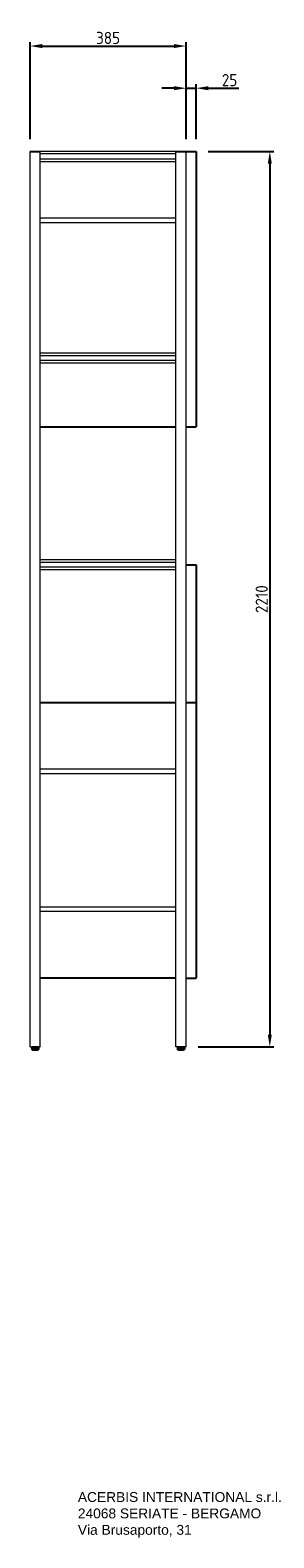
# Model space of a CAD drawing. Header units: millimetres. Extents: x -3982 to 6511, y -551 to 3878.
# Tile 3 of 5: x 1792 to 2394, y -288 to 3433. Entities that reach past the tile are written whole.
import ezdxf

# ---------------------------------------------------------------- set-up
doc = ezdxf.new("R2010")
doc.units = ezdxf.units.MM
doc.header["$LTSCALE"] = 18
doc.layers.get('0').update_dxf_attribs({"lineweight": 25})
for name, color, linetype in [('FILETTI', 251, 'Continuous'), ('QUOTE', 3, 'Continuous'), ('TRATTEGGIO', 251, 'Continuous')]:
    doc.layers.add(name, color=color, linetype=linetype)
doc.layers.add('Visible (ISO)', color=7, linetype='Continuous', lineweight=18)
doc.styles.add('Note Text (ISO)', font='swissl.ttf')
doc.styles.add('QUOTE-SUPP', font='ISOCP.shx')
doc.styles.get("Standard").update_dxf_attribs({"font": 'swissl.ttf'})
doc.dimstyles.new('Default (ISO)', dxfattribs={"dimscale": 18, "dimtxt": 2.5, "dimasz": 2.5, "dimexe": 3.175, "dimexo": 0, "dimgap": 0.762, "dimtad": 1, "dimdec": 1, "dimrnd": 1e-08, "dimtxsty": 'Note Text (ISO)', "dimcen": 0.09, "dimdle": 10, "dimclrd": 256, "dimclre": 256, "dimclrt": 256, "dimadec": 1, "dimazin": 1, "dimtfac": 1.40208, "dimtmove": 0, "dimatfit": 3, "dimfxl": 1, "dimtolj": 1, "dimlwd": -1, "dimlwe": -1, "dimarcsym": 0})

# ---------------------------------------------------------------- blocks, each defined once
blk = doc.blocks.new('*D362')
at = {"layer": 'Defpoints', "color": 0, "transparency": 16777216}
for p in [(2176.9, 3393.7), (1791.9, 3133.8), (2176.9, 3133.8)]:
    blk.add_point(p, dxfattribs=at)
at = {"layer": 'QUOTE', "transparency": 16777216}
for p, q in [((1791.9, 3163.8), (1791.9, 3403.7)), ((1821.9, 3393.7), (2146.9, 3393.7)), ((2176.9, 3163.8), (2176.9, 3403.7))]:
    blk.add_line(p, q, dxfattribs=at)
for points in [[(1821.9, 3398.7), (1821.9, 3388.7), (1791.9, 3393.7)], [(2146.9, 3398.7), (2146.9, 3388.7), (2176.9, 3393.7)]]:
    blk.add_solid(points, dxfattribs=at)
at = {"layer": 'QUOTE', "transparency": 16777216, "insert": (1984.4, 3413.7), "char_height": 30, "attachment_point": 5, "style": 'QUOTE-SUPP'}
blk.add_mtext('\\A1;385', dxfattribs=at)
blk = doc.blocks.new('*D363')
at = {"layer": 'Defpoints', "color": 0, "transparency": 16777216}
for p in [(2201.9, 3289.7), (2176.9, 3133.8), (2201.9, 3133.8)]:
    blk.add_point(p, dxfattribs=at)
at = {"layer": 'QUOTE', "transparency": 16777216}
for p, q in [((2146.9, 3289.7), (2116.9, 3289.7)), ((2176.9, 3163.8), (2176.9, 3299.7)), ((2176.9, 3289.7), (2201.9, 3289.7)), ((2201.9, 3163.8), (2201.9, 3299.7)), ((2231.9, 3289.7), (2306.9, 3289.7))]:
    blk.add_line(p, q, dxfattribs=at)
for points in [[(2146.9, 3294.7), (2146.9, 3284.7), (2176.9, 3289.7)], [(2231.9, 3294.7), (2231.9, 3284.7), (2201.9, 3289.7)]]:
    blk.add_solid(points, dxfattribs=at)
at = {"layer": 'QUOTE', "transparency": 16777216, "insert": (2284.4, 3309.7), "char_height": 30, "attachment_point": 5, "style": 'QUOTE-SUPP'}
blk.add_mtext('\\A1;25', dxfattribs=at)
blk = doc.blocks.new('*D364')
at = {"layer": 'Defpoints', "color": 0, "transparency": 16777216}
for p in [(2201.9, 3133.8), (2176.9, 923.8), (2383.7, 923.8)]:
    blk.add_point(p, dxfattribs=at)
at = {"layer": 'QUOTE', "transparency": 16777216}
for p, q in [((2231.9, 3133.8), (2393.7, 3133.8)), ((2383.7, 3103.8), (2383.7, 953.8)), ((2206.9, 923.8), (2393.7, 923.8))]:
    blk.add_line(p, q, dxfattribs=at)
for points in [[(2378.7, 3103.8), (2388.7, 3103.8), (2383.7, 3133.8)], [(2378.7, 953.8), (2388.7, 953.8), (2383.7, 923.8)]]:
    blk.add_solid(points, dxfattribs=at)
at = {"layer": 'QUOTE', "transparency": 16777216, "insert": (2363.7, 2028.8), "char_height": 30, "attachment_point": 5, "rotation": 90, "style": 'QUOTE-SUPP'}
blk.add_mtext('\\A1;2210', dxfattribs=at)

msp = doc.modelspace()

# ---------------------------------------------------------------- hatches: boundary and pattern name
at = {"layer": 'TRATTEGGIO'}
h = msp.add_hatch(dxfattribs=at)
h.set_pattern_fill('ANSI37', color=256, scale=0.5, style=0)
h.set_pattern_definition([(45, (-18149.5489, 13452.5427), (-1.12253202, 1.12253202), []), (135, (-18149.5489, 13452.5427), (-1.12253202, -1.12253202), [])])
h.paths.add_polyline_path([(1804.41, 923.84), (1795.91, 923.84), (1795.91, 917.84), (1804.41, 917.84)])
h.paths.add_polyline_path([(1812.91, 917.84), (1812.91, 923.84), (1804.41, 923.84), (1804.41, 917.84)])
h = msp.add_hatch(dxfattribs=at)
h.set_pattern_fill('ANSI37', color=256, scale=0.5, style=0)
h.set_pattern_definition([(45, (-17789.5489, 13452.5427), (-1.12253202, 1.12253202), []), (135, (-17789.5489, 13452.5427), (-1.12253202, -1.12253202), [])])
h.paths.add_polyline_path([(2164.41, 923.84), (2155.91, 923.84), (2155.91, 917.84), (2164.41, 917.84)])
h.paths.add_polyline_path([(2172.91, 917.84), (2172.91, 923.84), (2164.41, 923.84), (2164.41, 917.84)])

# ---------------------------------------------------------------- linework, layer by layer
for p, q in [((1791.91, 3133.84), (1816.91, 3133.84)), ((2151.91, 3133.84), (2176.91, 3133.84))]:
    msp.add_line(p, q)
at = {"layer": 'FILETTI'}
for p, q in [((2176.91, 3133.84), (2201.91, 3133.84)), ((2201.91, 3133.84), (2201.91, 2453.84)), ((1816.91, 2453.84), (2151.91, 2453.84)), ((2176.91, 2453.84), (2201.91, 2453.84)), ((2176.91, 2113.84), (2201.91, 2113.84)), ((2201.91, 2113.84), (2201.91, 1773.84)), ((1816.91, 1773.84), (2151.91, 1773.84)), ((2176.91, 1773.84), (2201.91, 1773.84)), ((2201.91, 1773.84), (2201.91, 1093.84)), ((2151.91, 1093.84), (1816.91, 1093.84)), ((2176.91, 1093.84), (2201.91, 1093.84))]:
    msp.add_line(p, q, dxfattribs=at)
at = {"layer": 'TRATTEGGIO'}
for p, q in [((1795.91, 923.84), (1795.91, 917.84)), ((1795.91, 923.84), (1812.91, 923.84)), ((1795.91, 917.84), (1812.91, 917.84)), ((1797.91, 917.84), (1797.91, 916.34)), ((1797.91, 916.34), (1810.91, 916.34)), ((1810.91, 917.84), (1810.91, 916.34)), ((1812.91, 923.84), (1812.91, 917.84)), ((2155.91, 923.84), (2155.91, 917.84)), ((2155.91, 923.84), (2172.91, 923.84)), ((2155.91, 917.84), (2172.91, 917.84)), ((2157.91, 917.84), (2157.91, 916.34)), ((2157.91, 916.34), (2170.91, 916.34)), ((2170.91, 917.84), (2170.91, 916.34)), ((2172.91, 923.84), (2172.91, 917.84))]:
    msp.add_line(p, q, dxfattribs=at)
at = {"layer": 'Visible (ISO)'}
for p, q in [((1791.91, 923.84), (1791.91, 3133.84)), ((1816.91, 923.84), (1816.91, 3133.84)), ((2151.91, 3133.84), (1816.91, 3133.84)), ((2151.91, 3127.34), (1816.91, 3127.34)), ((2151.91, 923.84), (2151.91, 3133.84)), ((2176.91, 923.84), (2176.91, 3133.84)), ((1816.91, 3115.34), (2151.91, 3115.34)), ((1816.91, 3108.84), (2151.91, 3108.84)), ((1816.91, 2969.84), (2151.91, 2969.84)), ((2151.91, 2957.84), (1816.91, 2957.84)), ((1816.91, 2636.34), (2151.91, 2636.34)), ((1816.91, 2629.84), (2151.91, 2629.84)), ((2151.91, 2617.84), (1816.91, 2617.84)), ((2151.91, 2611.34), (1816.91, 2611.34)), ((1816.91, 2126.34), (2151.91, 2126.34)), ((1816.91, 2119.84), (2151.91, 2119.84)), ((2151.91, 2107.84), (1816.91, 2107.84)), ((2151.91, 2101.34), (1816.91, 2101.34)), ((1816.91, 1609.84), (2151.91, 1609.84)), ((2151.91, 1597.84), (1816.91, 1597.84)), ((1816.91, 1269.84), (2151.91, 1269.84)), ((2151.91, 1257.84), (1816.91, 1257.84)), ((1791.91, 923.84), (1816.91, 923.84)), ((2176.91, 923.84), (2151.91, 923.84))]:
    msp.add_line(p, q, dxfattribs=at)

# ---------------------------------------------------------------- texts
at = {"color": 1, "insert": (1909.79, -174.69), "char_height": 24.3, "width": 910.3765, "attachment_point": 1}
msp.add_mtext('{\\fSwis721 BT|b0|i0|c0|p34;ACERBIS INTERNATIONAL s.r.l.}', dxfattribs=at)
at = {"char_height": 24.3, "width": 910.3765, "attachment_point": 1}
for s, insert in [('\\fSwis721 Lt BT|b0|i0|c0|p34;24068 SERIATE - BERGAMO', (1909.79, -215.19)), ('\\fSwis721 Lt BT|b0|i0|c0|p34;Via Brusaporto, 31', (1909.79, -255.69))]:
    msp.add_mtext(s, dxfattribs=dict(at, insert=insert))

# ---------------------------------------------------------------- dimensions: what is measured, and where the dimension line sits
at = {"layer": 'QUOTE'}
for base, p1, p2, picture, middle in [((2176.91, 3393.66), (1791.91, 3133.84), (2176.91, 3133.84), '*D362', (1984.41, 3413.66)), ((2201.91, 3289.66), (2176.91, 3133.84), (2201.91, 3133.84), '*D363', (2284.42, 3309.66))]:
    dim = msp.add_linear_dim(base=base, p1=p1, p2=p2, dimstyle='Default (ISO)', override={"dimscale": 1, "dimtxt": 30, "dimasz": 30, "dimexe": 10, "dimexo": 30, "dimgap": 5, "dimtxsty": 'QUOTE-SUPP', "dimatfit": 1}, dxfattribs=at)
    dim.commit()
    dim.dimension.update_dxf_attribs({"geometry": picture, "text_midpoint": middle})
dim = msp.add_linear_dim(base=(2383.73, 923.84), p1=(2201.91, 3133.84), p2=(2176.91, 923.84), angle=90, dimstyle='Default (ISO)', override={"dimscale": 1, "dimtxt": 30, "dimasz": 30, "dimexe": 10, "dimexo": 30, "dimgap": 5, "dimtxsty": 'QUOTE-SUPP', "dimatfit": 1}, dxfattribs=at)
dim.commit()
dim.dimension.update_dxf_attribs({"geometry": '*D364', "text_midpoint": (2363.73, 2028.84)})

doc.saveas('drawing.dxf')
